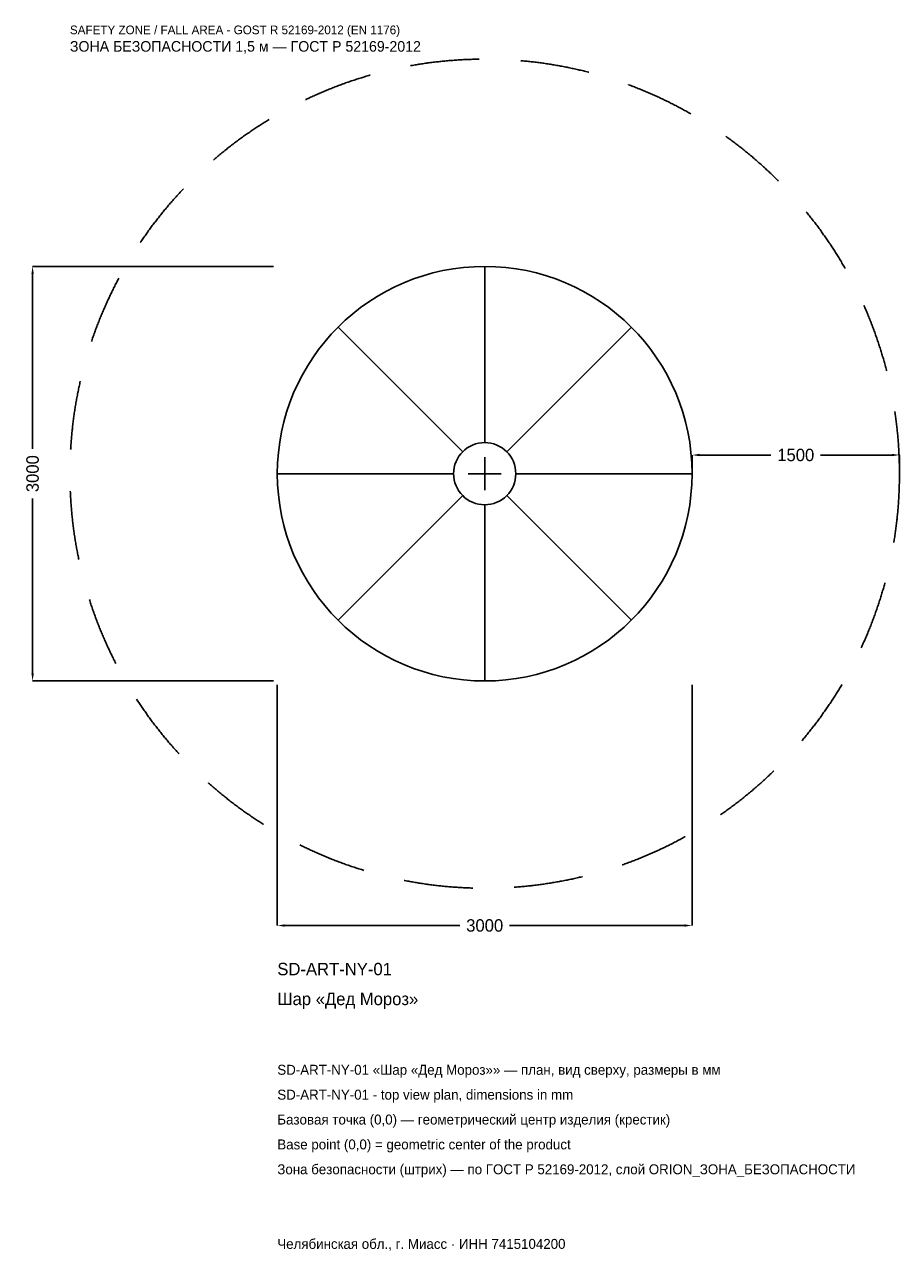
# Model space of a CAD drawing. Header units: metres. Extents: x -3328 to 3000, y -5629 to 3250.
import ezdxf

# ---------------------------------------------------------------- set-up
doc = ezdxf.new("R2010")
doc.units = ezdxf.units.M
doc.linetypes.add('DASHED', pattern=[800, 500, -300])
for name, color, linetype in [('ЗСК_ДАННЫЕ', 3, 'Continuous'), ('ЗСК_ЗОНА_БЕЗОПАСНОСТИ', 1, 'Continuous'), ('ЗСК_КОНТУР', 7, 'Continuous'), ('ЗСК_РАЗМЕРЫ', 8, 'Continuous')]:
    doc.layers.add(name, color=color, linetype=linetype)
doc.dimstyles.new('ORION', dxfattribs={"dimtxt": 90, "dimasz": 54, "dimexe": 1.25, "dimexo": 27, "dimtad": 1, "dimdec": 0, "dimcen": 2.5, "dimazin": 3, "dimtfac": 1, "dimtmove": 0, "dimatfit": 3})

# ---------------------------------------------------------------- blocks, each defined once
blk = doc.blocks.new('_CLOSEDFILLED')
at = {"color": 0, "linetype": 'BYBLOCK'}
blk.add_solid([(-1, 0.16), (0, 0), (-1, -0.16)], dxfattribs=at)
blk = doc.blocks.new('*D1')
for p, q in [((-1500, -1527), (-1500, -3270)), ((1500, -1527), (1500, -3270)), ((-1446, -3270), (-180, -3270)), ((180, -3270), (1446, -3270))]:
    blk.add_line(p, q)
at = {"layer": 'Defpoints'}
for p in [(-1500, -1500), (1500, -1500), (-1500, -3270)]:
    blk.add_point(p, dxfattribs=at)
at = {"layer": 'ЗСК_РАЗМЕРЫ', "xscale": 54, "yscale": 54, "rotation": 180}
blk.add_blockref('_CLOSEDFILLED', (-1500, -3270), dxfattribs=at)
at = {"layer": 'ЗСК_РАЗМЕРЫ', "xscale": 54, "yscale": 54}
blk.add_blockref('_CLOSEDFILLED', (1500, -3270), dxfattribs=at)
at = {"layer": 'ЗСК_РАЗМЕРЫ', "insert": (0, -3270), "char_height": 90, "attachment_point": 5}
blk.add_mtext('3000', dxfattribs=at)
blk = doc.blocks.new('*D2')
for p, q in [((-1527, 1500), (-3270, 1500)), ((-3270, 180), (-3270, 1446)), ((-3270, -1446), (-3270, -180)), ((-1527, -1500), (-3270, -1500))]:
    blk.add_line(p, q)
at = {"layer": 'Defpoints'}
for p in [(-1500, 1500), (-3270, -1500), (-1500, -1500)]:
    blk.add_point(p, dxfattribs=at)
at = {"layer": 'ЗСК_РАЗМЕРЫ', "xscale": 54, "yscale": 54}
for p, rotation in [((-3270, 1500), 90), ((-3270, -1500), 270)]:
    blk.add_blockref('_CLOSEDFILLED', p, dxfattribs=dict(at, rotation=rotation))
at = {"layer": 'ЗСК_РАЗМЕРЫ', "insert": (-3270, 0), "char_height": 90, "attachment_point": 5, "rotation": 90}
blk.add_mtext('3000', dxfattribs=at)
blk = doc.blocks.new('*D3')
for p, q in [((1500, 27), (1500, 135)), ((1554, 135), (2070, 135)), ((2430, 135), (2946, 135)), ((3000, 27), (3000, 135))]:
    blk.add_line(p, q)
at = {"layer": 'Defpoints'}
for p in [(1500, 135), (1500, 0), (3000, 0)]:
    blk.add_point(p, dxfattribs=at)
at = {"layer": 'ЗСК_РАЗМЕРЫ', "xscale": 54, "yscale": 54, "rotation": 180}
blk.add_blockref('_CLOSEDFILLED', (1500, 135), dxfattribs=at)
at = {"layer": 'ЗСК_РАЗМЕРЫ', "xscale": 54, "yscale": 54}
blk.add_blockref('_CLOSEDFILLED', (3000, 135), dxfattribs=at)
at = {"layer": 'ЗСК_РАЗМЕРЫ', "insert": (2250, 135), "char_height": 90, "attachment_point": 5}
blk.add_mtext('1500', dxfattribs=at)
blk = doc.blocks.new('ОРИОН SD-ART-NY-01 Шар Дед Мороз')
at = {"layer": 'ЗСК_ЗОНА_БЕЗОПАСНОСТИ', "linetype": 'DASHED'}
blk.add_circle((0, 0), 3000, dxfattribs=at)
at = {"layer": 'ЗСК_КОНТУР'}
for p, q in [((0, 225), (0, 1500)), ((-159.1, 159.1), (-1060.7, 1060.7)), ((159.1, 159.1), (1060.7, 1060.7)), ((-225, 0), (-1500, 0)), ((225, 0), (1500, 0)), ((-159.1, -159.1), (-1060.7, -1060.7)), ((159.1, -159.1), (1060.7, -1060.7)), ((0, -225), (0, -1500))]:
    blk.add_line(p, q, dxfattribs=at)
for radius in [1500, 225]:
    blk.add_circle((0, 0), radius, dxfattribs=at)
at = {"layer": 'ЗСК_РАЗМЕРЫ'}
for p, q in [((0, -120), (0, 120)), ((-120, 0), (120, 0))]:
    blk.add_line(p, q, dxfattribs=at)
at = {"layer": 'ЗСК_ДАННЫЕ'}
for tag, p in [('АРТИКУЛ', (-1500, -3630)), ('НАИМЕНОВАНИЕ', (-1500, -3846))]:
    blk.add_attdef(tag, p, '', height=90, dxfattribs=at)
at = {"layer": 'ЗСК_ДАННЫЕ', "flags": 1}
for tag, p in [('ПРОИЗВОДИТЕЛЬ', (-1500, -4062)), ('ТЕЛЕФОН', (-1500, -4278)), ('САЙТ', (-1500, -4710)), ('АДРЕС', (-1500, -4926)), ('РЕКВИЗИТЫ', (-1500, -5142)), ('ГАБАРИТЫ', (-1500, -5358)), ('ЗОНА_БЕЗОПАСНОСТИ', (-1500, -5574))]:
    blk.add_attdef(tag, p, '', height=90, dxfattribs=at)
at = {"layer": 'ЗСК_ЗОНА_БЕЗОПАСНОСТИ', "color": 1}
for s, height, p in [('SAFETY ZONE / FALL AREA - GOST R 52169-2012 (EN 1176)', 63, (-3000, 3180)), ('ЗОНА БЕЗОПАСНОСТИ 1,5 м — ГОСТ Р 52169-2012', 76.5, (-3000, 3054))]:
    blk.add_text(s, height=height, dxfattribs=at).set_placement(p)
at = {"layer": 'ЗСК_РАЗМЕРЫ'}
dim = blk.add_linear_dim(base=(-3270, -1500), p1=(-1500, -1500), p2=(-1500, 1500), angle=90, dimstyle='ORION', dxfattribs=at)
dim.commit()
dim.dimension.update_dxf_attribs({"geometry": '*D2', "text_midpoint": (-3270, 0)})
for base, p1, p2, picture, middle in [((1500, 135), (1500, 0), (3000, 0), '*D3', (2250, 135)), ((-1500, -3270), (-1500, -1500), (1500, -1500), '*D1', (0, -3270))]:
    dim = blk.add_linear_dim(base=base, p1=p1, p2=p2, dimstyle='ORION', dxfattribs=at)
    dim.commit()
    dim.dimension.update_dxf_attribs({"geometry": picture, "text_midpoint": middle})

msp = doc.modelspace()

# ---------------------------------------------------------------- block references
msp.add_blockref('ОРИОН SD-ART-NY-01 Шар Дед Мороз', (0, 0)).add_auto_attribs({'АРТИКУЛ': 'SD-ART-NY-01', 'НАИМЕНОВАНИЕ': 'Шар «Дед Мороз»'})

# ---------------------------------------------------------------- texts
at = {"layer": 'ЗСК_ДАННЫЕ', "color": 3}
for s, p in [('SD-ART-NY-01 «Шар «Дед Мороз»» — план, вид сверху, размеры в мм', (-1500, -4350)), ('SD-ART-NY-01 - top view plan, dimensions in mm', (-1500, -4530)), ('Челябинская обл., г. Миасс · ИНН 7415104200', (-1500, -5610))]:
    msp.add_text(s, height=72, dxfattribs=at).set_placement(p)
at = {"layer": 'ЗСК_ДАННЫЕ', "color": 7}
for s, p in [('Базовая точка (0,0) — геометрический центр изделия (крестик)', (-1500, -4710)), ('Base point (0,0) = geometric center of the product', (-1500, -4890))]:
    msp.add_text(s, height=72, dxfattribs=at).set_placement(p)
at = {"layer": 'ЗСК_ДАННЫЕ', "color": 1}
msp.add_text('Зона безопасности (штрих) — по ГОСТ Р 52169-2012, слой ORION_ЗОНА_БЕЗОПАСНОСТИ', height=72, dxfattribs=at).set_placement((-1500, -5070))

doc.saveas('drawing.dxf')
